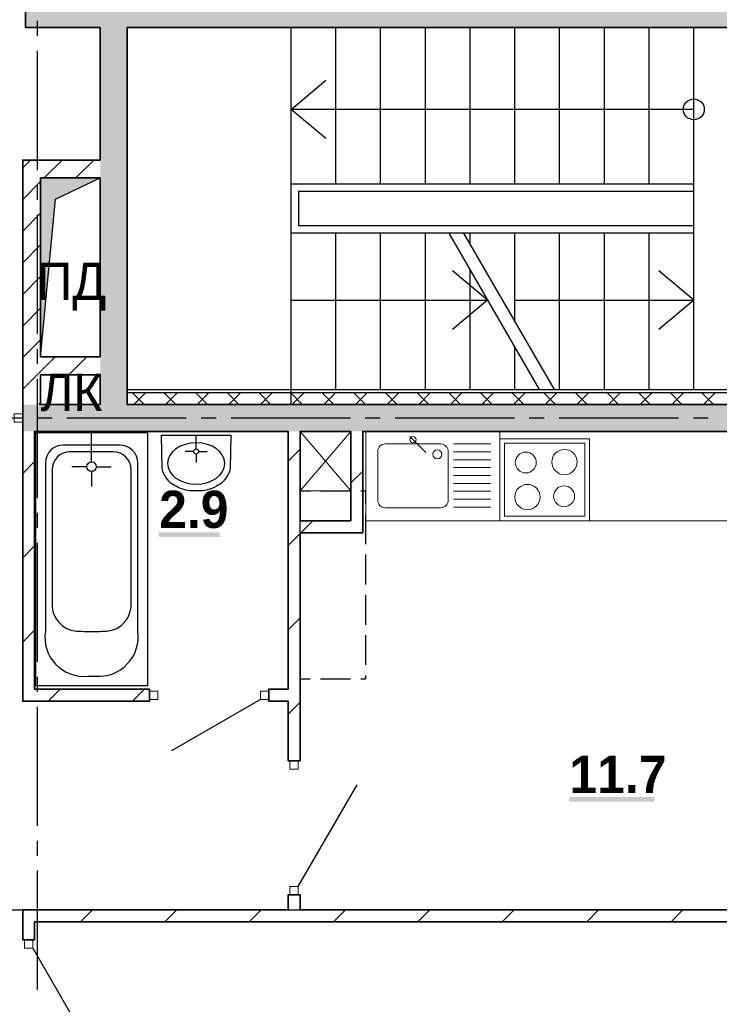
# Model space of a CAD drawing. Header units: millimetres. Extents: x 259029 to 2494469, y -731578 to -57567.
# Tile 199 of 253: x 469446 to 474136, y -563641 to -557036. Entities that reach past the tile are written whole.
import ezdxf
from ezdxf import colors
from ezdxf.entities.mleader import LeaderData, LeaderLine
from ezdxf.math import Vec2, Vec3

# ---------------------------------------------------------------- set-up
doc = ezdxf.new("R2010")
doc.units = ezdxf.units.MM
for name, color, linetype in [('PDF _Геометрия', 7, 'Continuous'), ('PDF _Сплошная заливка', 7, 'Continuous'), ('PDF _Текст', 7, 'Continuous')]:
    doc.layers.add(name, color=color, linetype=linetype)
for name, color, linetype, lineweight in [('Выноски', 20, 'Continuous', 20), ('РАЗРЕЗЫ', 10, 'Continuous', 60), ('Символы 0.20', 1, 'Continuous', 20)]:
    doc.layers.add(name, color=color, linetype=linetype, lineweight=lineweight)
doc.styles.add('PDF Century Gothic', font='GOTHIC.TTF')
doc.styles.add('PDF Century Gothic Bold', font='GOTHICB.TTF')
doc.styles.add('ГОСТ', font='GOST_Common.ttf')

# ---------------------------------------------------------------- blocks, each defined once
blk = doc.blocks.new('_None')
blk = doc.blocks.new('ааапп')
at = {"layer": 'Символы 0.20'}
ml = blk.add_multileader_mtext('Standard', dxfattribs=at)
ml.set_content('7(л.6)', color=256, style='ГОСТ')
ml.set_leader_properties(color=256, linetype='ByLayer', lineweight=-1)
ml.set_arrow_properties(name='NONE')
ml.build(insert=Vec2(0, 0))
ml.multileader.update_dxf_attribs({"text_left_attachment_type": 6, "text_right_attachment_type": 6, "dogleg_length": 0.25, "arrow_head_size": 200, "scale": 100})
ctx = ml.context
ctx.base_point, ctx.scale, ctx.char_height, ctx.arrow_head_size, ctx.landing_gap_size, ctx.plane_origin = Vec3(614110.1, -566038.8), 100, 250, 200, 25, Vec3(615324.2, -568173.2)
ctx.left_attachment, ctx.right_attachment = 6, 6
notes = []
notes.append((ctx, [(0, (1, 1, 0), (614085.1, -566038.8), (1, 0), 25, [(0, [(614013.3, -566718.2)], 0, [])])]))
ctx.mtext.insert, ctx.mtext.width, ctx.mtext.flow_direction = Vec3(614135.1, -565738.8), 792.21, 5
ml = blk.add_multileader_mtext('Standard', dxfattribs=at)
ml.set_content('9(л.9)', color=256, style='ГОСТ')
ml.set_leader_properties(color=256, linetype='ByLayer', lineweight=-1)
ml.set_arrow_properties(name='NONE')
ml.build(insert=Vec2(0, 0))
ml.multileader.update_dxf_attribs({"text_left_attachment_type": 6, "text_right_attachment_type": 6, "dogleg_length": 0.25, "arrow_head_size": 200, "scale": 100})
ctx = ml.context
ctx.base_point, ctx.scale, ctx.char_height, ctx.arrow_head_size, ctx.landing_gap_size, ctx.plane_origin = Vec3(612576, -566882.5), 100, 250, 200, 25, Vec3(613790.1, -569016.9)
ctx.left_attachment, ctx.right_attachment = 6, 6
notes.append((ctx, [(0, (1, 1, 0), (612551, -566882.5), (1, 0), 25, [(0, [(612479.2, -567561.9)], 0, [])])]))
ctx.mtext.insert, ctx.mtext.width, ctx.mtext.flow_direction = Vec3(612601, -566582.5), 792.21, 5
ml = blk.add_multileader_mtext('Standard', dxfattribs=at)
ml.set_content('9(л.9)', color=256, style='ГОСТ')
ml.set_leader_properties(color=256, linetype='ByLayer', lineweight=-1)
ml.set_arrow_properties(name='NONE')
ml.build(insert=Vec2(0, 0))
ml.multileader.update_dxf_attribs({"text_left_attachment_type": 6, "text_right_attachment_type": 6, "dogleg_length": 0.25, "arrow_head_size": 200, "scale": 100})
ctx = ml.context
ctx.base_point, ctx.scale, ctx.char_height, ctx.arrow_head_size, ctx.landing_gap_size, ctx.plane_origin = Vec3(613380, -569466.9), 100, 250, 200, 25, Vec3(611024.5, -571187.9)
ctx.left_attachment, ctx.right_attachment = 6, 6
notes.append((ctx, [(1, (1, 1, 0), (613355, -569466.9), (1, 0), 25, [(0, [(612832.1, -569802.7)], 0, [])])]))
ctx.mtext.insert, ctx.mtext.width, ctx.mtext.flow_direction = Vec3(613405, -569166.9), 792.21, 5
ml = blk.add_multileader_mtext('Standard', dxfattribs=at)
ml.set_content('по7(л.6)', color=256, style='ГОСТ')
ml.set_leader_properties(color=256, linetype='ByLayer', lineweight=-1)
ml.set_arrow_properties(name='NONE')
ml.build(insert=Vec2(0, 0))
ml.multileader.update_dxf_attribs({"text_left_attachment_type": 6, "text_right_attachment_type": 6, "dogleg_length": 0.25, "arrow_head_size": 200, "scale": 100})
ctx = ml.context
ctx.base_point, ctx.scale, ctx.char_height, ctx.arrow_head_size, ctx.landing_gap_size, ctx.plane_origin = Vec3(609782.7, -570717.4), 100, 250, 200, 25, Vec3(612513.4, -570395.2)
ctx.left_attachment, ctx.right_attachment = 6, 6
notes.append((ctx, [(1, (1, 1, 0), (610957.7, -570717.4), (-1, 0), 25, [(0, [(611147.2, -569654.4)], 0, [])])]))
ctx.mtext.insert, ctx.mtext.width, ctx.mtext.defined_height, ctx.mtext.flow_direction = Vec3(609807.7, -570417.4), 1094.387, 742.8, 5
ml = blk.add_multileader_mtext('Standard', dxfattribs=at)
ml.set_content('по 8 2(л.6)', color=256, style='ГОСТ')
ml.set_leader_properties(color=256, linetype='ByLayer', lineweight=-1)
ml.set_arrow_properties(name='NONE')
ml.build(insert=Vec2(0, 0))
ml.multileader.update_dxf_attribs({"text_left_attachment_type": 6, "text_right_attachment_type": 6, "dogleg_length": 0.25, "arrow_head_size": 200, "scale": 100})
ctx = ml.context
ctx.base_point, ctx.scale, ctx.char_height, ctx.arrow_head_size, ctx.landing_gap_size, ctx.plane_origin = Vec3(614087, -570266.1), 100, 250, 200, 25, Vec3(615301.2, -572400.6)
ctx.left_attachment, ctx.right_attachment = 6, 6
notes.append((ctx, [(0, (1, 1, 0), (614062, -570266.1), (1, 0), 25, [(0, [(613990.2, -570945.5)], 0, [])])]))
ctx.mtext.insert, ctx.mtext.width, ctx.mtext.flow_direction = Vec3(614112, -569966.1), 792.21, 5
ml = blk.add_multileader_mtext('Standard', dxfattribs=at)
ml.set_content('4(л.6)', color=256, style='ГОСТ')
ml.set_leader_properties(color=256, linetype='ByLayer', lineweight=-1)
ml.set_arrow_properties(name='NONE')
ml.build(insert=Vec2(0, 0))
ml.multileader.update_dxf_attribs({"text_left_attachment_type": 6, "text_right_attachment_type": 6, "dogleg_length": 0.25, "arrow_head_size": 200, "scale": 100})
ctx = ml.context
ctx.base_point, ctx.scale, ctx.char_height, ctx.arrow_head_size, ctx.landing_gap_size, ctx.plane_origin = Vec3(611257.3, -571855.8), 100, 250, 200, 25, Vec3(612471.5, -574008.5)
ctx.left_attachment, ctx.right_attachment = 6, 6
notes.append((ctx, [(0, (1, 1, 0), (611232.3, -571855.8), (1, 0), 25, [(0, [(611050.1, -572508.2)], 0, [])])]))
ctx.mtext.insert, ctx.mtext.width, ctx.mtext.defined_height, ctx.mtext.flow_direction = Vec3(611282.3, -571555.8), 1018.139, 759.8, 5
ml = blk.add_multileader_mtext('Standard', dxfattribs=at)
ml.set_content('2(л.6)', color=256, style='ГОСТ')
ml.set_leader_properties(color=256, linetype='ByLayer', lineweight=-1)
ml.set_arrow_properties(name='NONE')
ml.build(insert=Vec2(0, 0))
ml.multileader.update_dxf_attribs({"text_left_attachment_type": 6, "text_right_attachment_type": 6, "dogleg_length": 0.25, "arrow_head_size": 200, "scale": 100})
ctx = ml.context
ctx.base_point, ctx.scale, ctx.char_height, ctx.arrow_head_size, ctx.landing_gap_size, ctx.plane_origin = Vec3(614145.2, -573671), 100, 250, 200, 25, Vec3(615359.3, -575805.5)
ctx.left_attachment, ctx.right_attachment = 6, 6
notes.append((ctx, [(0, (1, 1, 0), (614120.2, -573671), (1, 0), 25, [(0, [(614048.4, -574350.4)], 0, [])])]))
ctx.mtext.insert, ctx.mtext.width, ctx.mtext.flow_direction = Vec3(614170.2, -573371), 792.21, 5
ml = blk.add_multileader_mtext('Standard', dxfattribs=at)
ml.set_content('4(л.6)', color=256, style='ГОСТ')
ml.set_leader_properties(color=256, linetype='ByLayer', lineweight=-1)
ml.set_arrow_properties(name='NONE')
ml.build(insert=Vec2(0, 0))
ml.multileader.update_dxf_attribs({"text_left_attachment_type": 6, "text_right_attachment_type": 6, "dogleg_length": 0.25, "arrow_head_size": 200, "scale": 100})
ctx = ml.context
ctx.base_point, ctx.scale, ctx.char_height, ctx.arrow_head_size, ctx.landing_gap_size, ctx.plane_origin = Vec3(611257.3, -575385.8), 100, 250, 200, 25, Vec3(612471.5, -577538.5)
ctx.left_attachment, ctx.right_attachment = 6, 6
notes.append((ctx, [(0, (1, 1, 0), (611232.3, -575385.8), (1, 0), 25, [(0, [(611050.1, -576038.2)], 0, [])])]))
ctx.mtext.insert, ctx.mtext.width, ctx.mtext.defined_height, ctx.mtext.flow_direction = Vec3(611282.3, -575085.8), 1018.139, 759.8, 5
ml = blk.add_multileader_mtext('Standard', dxfattribs=at)
ml.set_content('2(л.6)', color=256, style='ГОСТ')
ml.set_leader_properties(color=256, linetype='ByLayer', lineweight=-1)
ml.set_arrow_properties(name='NONE')
ml.build(insert=Vec2(0, 0))
ml.multileader.update_dxf_attribs({"text_left_attachment_type": 6, "text_right_attachment_type": 6, "dogleg_length": 0.25, "arrow_head_size": 200, "scale": 100})
ctx = ml.context
ctx.base_point, ctx.scale, ctx.char_height, ctx.arrow_head_size, ctx.landing_gap_size, ctx.plane_origin = Vec3(614118.4, -576974.3), 100, 250, 200, 25, Vec3(615332.5, -579108.8)
ctx.left_attachment, ctx.right_attachment = 6, 6
notes.append((ctx, [(0, (1, 1, 0), (614093.4, -576974.3), (1, 0), 25, [(0, [(614021.6, -577653.7)], 0, [])])]))
ctx.mtext.insert, ctx.mtext.width, ctx.mtext.flow_direction = Vec3(614143.4, -576674.3), 792.21, 5
ml = blk.add_multileader_mtext('Standard', dxfattribs=at)
ml.set_content('4(л.6)', color=256, style='ГОСТ')
ml.set_leader_properties(color=256, linetype='ByLayer', lineweight=-1)
ml.set_arrow_properties(name='NONE')
ml.build(insert=Vec2(0, 0))
ml.multileader.update_dxf_attribs({"text_left_attachment_type": 6, "text_right_attachment_type": 6, "dogleg_length": 0.25, "arrow_head_size": 200, "scale": 100})
ctx = ml.context
ctx.base_point, ctx.scale, ctx.char_height, ctx.arrow_head_size, ctx.landing_gap_size, ctx.plane_origin = Vec3(611257.3, -581853.8), 100, 250, 200, 25, Vec3(612471.5, -584006.4)
ctx.left_attachment, ctx.right_attachment = 6, 6
notes.append((ctx, [(0, (1, 1, 0), (611232.3, -581853.8), (1, 0), 25, [(0, [(611050.1, -582506.1)], 0, [])])]))
ctx.mtext.insert, ctx.mtext.width, ctx.mtext.defined_height, ctx.mtext.flow_direction = Vec3(611282.3, -581553.8), 1018.139, 759.8, 5
for ctx, leaders in notes:
    for number, flags, end, landing, length, lines in leaders:
        leader = LeaderData()
        leader.index, (leader.has_last_leader_line, leader.has_dogleg_vector, leader.attachment_direction) = number, flags
        leader.last_leader_point, leader.dogleg_vector, leader.dogleg_length = Vec3(end), Vec3(landing), length
        for number, points, colour, breaks in lines:
            line = LeaderLine()
            line.index, line.vertices, line.color, line.breaks = number, Vec3.list(points), colors.encode_raw_color(colour), breaks
            leader.lines.append(line)
        ctx.leaders.append(leader)

msp = doc.modelspace()

# ---------------------------------------------------------------- hatches: boundary and pattern name
at = {"layer": 'PDF _Сплошная заливка', "true_color": 0xf1f1f1, "transparency": 33554559}
msp.add_hatch(color=7, dxfattribs=at).paths.add_polyline_path([(477085.7, -559617.5), (469465.7, -559617.5), (469465.7, -559797.5), (471665.7, -559797.5), (471665.7, -559797.3), (471745.7, -559797.3), (471745.7, -559797.5), (477085.7, -559797.5)])

# ---------------------------------------------------------------- linework, layer by layer
at = {"layer": 'PDF _Геометрия', "lineweight": 35}
for points in [[(469485.7, -556907.7), (469485.7, -557087.7), (469985.7, -557087.7)], [(469985.7, -557087.7), (469985.7, -557977.7)], [(470165.7, -559617.7), (470165.7, -557087.7)], [(470165.7, -557087.7), (476835.7, -557087.7)], [(469985.7, -558097.7), (469985.7, -559297.7)], [(469985.7, -559417.7), (469985.7, -559617.7)], [(469465.7, -559617.7), (469465.7, -559797.7), (469465.7, -559802.7), (469465.7, -561527.7), (469465.7, -561607.7), (470315.7, -561607.7), (470315.7, -561527.7), (469545.7, -561527.7), (469545.7, -559797.7), (471245.7, -559797.7), (471245.7, -561527.7), (471115.7, -561527.7), (471115.7, -561607.7), (471245.7, -561607.7), (471245.7, -562007.7), (471325.7, -562007.7), (471325.7, -560477.7), (471665.7, -560477.7), (471745.7, -560477.7), (471745.7, -559797.7), (475065.7, -559797.7)], [(469985.7, -559617.7), (469585.7, -559617.7)], [(476835.7, -559617.7), (470165.7, -559617.7)], [(471245.7, -559997.9), (471325.7, -559917.9)], [(469465.7, -560080.8), (469545.7, -560000.8)], [(471665.7, -560143.6), (471745.7, -560063.6)], [(471331.8, -560477.5), (471411.8, -560397.5)], [(471245.7, -560563.6), (471325.7, -560483.6)], [(469465.7, -560646.5), (469545.7, -560566.5)], [(471245.7, -561129.3), (471325.7, -561049.3)], [(469465.7, -561212.2), (469545.7, -561132.2)], [(469636.1, -561607.5), (469644.8, -561598.8), (469716.1, -561527.5)], [(470201.8, -561607.5), (470239.3, -561570), (470281.8, -561527.5)], [(471245.7, -561695), (471325.7, -561615)], [(469465.7, -563207.7), (469465.7, -563007.7), (469545.7, -563007.7), (471245.7, -563007.7), (471245.7, -562907.7), (471325.7, -562907.7), (471325.7, -563007.7), (475065.7, -563007.7), (475065.7, -562187.7), (475265.7, -562187.7), (475265.7, -563637.7)], [(469853.2, -563087.5), (469933.2, -563007.5)], [(470418.9, -563087.5), (470498.9, -563007.5)], [(470984.6, -563087.5), (471064.6, -563007.5)], [(471550.3, -563087.5), (471630.3, -563007.5)], [(472115.9, -563087.5), (472195.9, -563007.5)], [(472681.6, -563087.5), (472761.6, -563007.5)], [(473247.3, -563087.5), (473327.3, -563007.5)], [(473813, -563087.5), (473893, -563007.5)], [(469545.7, -563207.7), (469545.7, -563087.7), (475065.7, -563087.7), (475065.7, -563637.7)], [(469545.7, -563207.7), (469465.7, -563207.7)]]:
    msp.add_lwpolyline(points, dxfattribs=at)
at = {"layer": 'PDF _Геометрия', "lineweight": 25}
for points in [[(469565.7, -557144.4), (469565.7, -557044.4)], [(471265.7, -559617.5), (471265.7, -557087.5)], [(471565.7, -558137.5), (471565.7, -557087.5)], [(471865.7, -558137.5), (471865.7, -557087.5)], [(472165.7, -558137.5), (472165.7, -557087.5)], [(472465.7, -558137.5), (472465.7, -557087.5)], [(472765.7, -558137.5), (472765.7, -557087.5)], [(473065.7, -558137.5), (473065.7, -557087.5)], [(473365.7, -558137.5), (473365.7, -557087.5)], [(473665.7, -558137.5), (473665.7, -557087.5)], [(473965.7, -559517.5), (473965.7, -557087.5)], [(469565.7, -558044.4), (469565.7, -557244.4)], [(471499.4, -557833.5), (471265.7, -557637.5), (471499.4, -557441.5)], [(473965.7, -557637.5), (471265.7, -557637.5)], [(469585.7, -559297.5), (469585.7, -558097.5), (469985.7, -558097.5), (469985.7, -559297.5), (469585.7, -559297.5), (469685.3, -558240), (469985.7, -558097.5)], [(469565.7, -558244.4), (469565.7, -558144.4)], [(471265.7, -558137.5), (473965.7, -558137.5)], [(473965.7, -558187.5), (471315.7, -558187.5), (471315.7, -558417.5)], [(469565.7, -559144.4), (469565.7, -558344.4)], [(471315.7, -558417.5), (473965.7, -558417.5)], [(473965.7, -558467.5), (471265.7, -558467.5)], [(471565.7, -559517.5), (471565.7, -558467.5)], [(471865.7, -559517.5), (471865.7, -558467.5)], [(472165.7, -559517.5), (472165.7, -558467.5)], [(472322.3, -558467.5), (472928.5, -559517.5)], [(472422.3, -558467.5), (473028.5, -559517.5)], [(472465.7, -558542.8), (472465.7, -558467.5)], [(472765.7, -559062.4), (472765.7, -558467.5)], [(473065.7, -559517.5), (473065.7, -558467.5)], [(473365.7, -559517.5), (473365.7, -558467.5)], [(473665.7, -559517.5), (473665.7, -558467.5)], [(471265.7, -558917.5), (472582.1, -558917.5), (472348.5, -558721.5)], [(472465.7, -559517.5), (472465.7, -558716)], [(472765.7, -558917.5), (473965.7, -558917.5), (473732.1, -558721.5)], [(472582.1, -558917.5), (472348.5, -559113.5)], [(473965.7, -558917.5), (473732.1, -559113.5)], [(469565.7, -559344.4), (469565.7, -559244.4)], [(472765.7, -559517.5), (472765.7, -559235.6)], [(469565.7, -560244.4), (469565.7, -559444.4)], [(470165.7, -559517.5), (476835.7, -559517.5)], [(470165.7, -559537.5), (476835.7, -559537.5)], [(468662.7, -559707.5), (469462.7, -559707.5)], [(469562.7, -559707.5), (469662.7, -559707.5)], [(469762.7, -559707.5), (470562.7, -559707.5)], [(470662.7, -559707.5), (470762.7, -559707.5)], [(470862.7, -559707.5), (471662.7, -559707.5)], [(471762.7, -559707.5), (471862.7, -559707.5)], [(471962.7, -559707.5), (472762.7, -559707.5)], [(472862.7, -559707.5), (472962.7, -559707.5)], [(473062.7, -559707.5), (473862.7, -559707.5)], [(473962.7, -559707.5), (474062.7, -559707.5)], [(469927.8, -560002.7), (469927.8, -559804.7)], [(470859.6, -560046), (470863.1, -559825.5), (470395.3, -559825.5)], [(470395.3, -559825.5), (470398.7, -560046)], [(470629.2, -559915.5), (470629.2, -559825.5)], [(470612, -559932.7), (470555.3, -559932.7)], [(470629.2, -559949.9), (470629.2, -560006.6)], [(470646.4, -559932.7), (470703.1, -559932.7)], [(469895.8, -560034.7), (469795.8, -560034.7)], [(469959.8, -560034.7), (470059.8, -560034.7)], [(469927.8, -560066.7), (469927.8, -560166.7)], [(471325.7, -560197.5), (471392.7, -560197.5)], [(471325.7, -560284.4), (471325.7, -560197.5)], [(471462.7, -560197.5), (471662.7, -560197.5)], [(471732.7, -560197.5), (471765.7, -560197.5)], [(471765.7, -560284.4), (471765.7, -560197.5)], [(469565.7, -560444.4), (469565.7, -560344.4)], [(471325.7, -560554.4), (471325.7, -560354.4)], [(471765.7, -560554.4), (471765.7, -560354.4)], [(469565.7, -561344.4), (469565.7, -560544.4)], [(471325.7, -560824.4), (471325.7, -560624.4)], [(471765.7, -560824.4), (471765.7, -560624.4)], [(471325.7, -561094.4), (471325.7, -560894.4)], [(471765.7, -561094.4), (471765.7, -560894.4)], [(471325.7, -561364.4), (471325.7, -561164.4)], [(471765.7, -561364.4), (471765.7, -561164.4)], [(469565.7, -561544.4), (469565.7, -561444.4)], [(471325.7, -561457.5), (471325.7, -561434.4)], [(471325.7, -561457.5), (471392.7, -561457.5)], [(471462.7, -561457.5), (471662.7, -561457.5)], [(471732.7, -561457.5), (471765.7, -561457.5), (471765.7, -561434.4)], [(471059.7, -561595.7), (470463.9, -561939.7)], [(469565.7, -562444.4), (469565.7, -561644.4)], [(471313.7, -562851.7), (471707.7, -562169.3)], [(469565.7, -562644.4), (469565.7, -562544.4)], [(469565.7, -563544.4), (469565.7, -562744.4)], [(468662.7, -563007.5), (469462.7, -563007.5)], [(469562.7, -563007.5), (469662.7, -563007.5)], [(469762.7, -563007.5), (470562.7, -563007.5)], [(470662.7, -563007.5), (470762.7, -563007.5)], [(470862.7, -563007.5), (471662.7, -563007.5)], [(471762.7, -563007.5), (471862.7, -563007.5)], [(471962.7, -563007.5), (472762.7, -563007.5)], [(472862.7, -563007.5), (472962.7, -563007.5)], [(473062.7, -563007.5), (473862.7, -563007.5)], [(473962.7, -563007.5), (474062.7, -563007.5)], [(469533.7, -563263.7), (469927.7, -563946.1)]]:
    msp.add_lwpolyline(points, dxfattribs=at)
at = {"layer": 'PDF _Геометрия', "color": 45, "lineweight": 35, "true_color": 0xaa8232}
for points in [[(469465.7, -558030.2), (469518.5, -557977.5)], [(469985.7, -557977.7), (469465.7, -557977.7), (469465.7, -558097.7)], [(469610.6, -558097.5), (469730.6, -557977.5)], [(469822.7, -558097.5), (469942.7, -557977.5)], [(469465.7, -558097.7), (469465.7, -559612.7), (469465.7, -559617.7)], [(469465.7, -558242.4), (469585.7, -558122.4)], [(469585.7, -559297.7), (469585.7, -558097.7)], [(469585.7, -558097.7), (469985.7, -558097.7)], [(469465.7, -558454.5), (469585.7, -558334.5)], [(469465.7, -558666.6), (469585.7, -558546.6)], [(469465.7, -558878.8), (469585.7, -558758.8)], [(469465.7, -559090.9), (469585.7, -558970.9)], [(469465.7, -559303), (469585.7, -559183)], [(469465.7, -559515.2), (469585.7, -559395.2), (469683.4, -559297.5)], [(469985.7, -559297.7), (469585.7, -559297.7)], [(469775.5, -559417.5), (469895.5, -559297.5)], [(469585.7, -559617.7), (469585.7, -559417.7)], [(469585.7, -559417.7), (469985.7, -559417.7)], [(469575.5, -559617.5), (469585.7, -559607.3)]]:
    msp.add_lwpolyline(points, dxfattribs=at)
at = {"layer": 'PDF _Геометрия', "lineweight": 13}
for points in [[(470279.7, -559617.5), (470199.7, -559537.5)], [(470211.9, -559617.5), (470291.9, -559537.5)], [(470491.8, -559617.5), (470411.8, -559537.5)], [(470424.1, -559617.5), (470504.1, -559537.5)], [(470704, -559617.5), (470624, -559537.5)], [(470636.2, -559617.5), (470716.2, -559537.5)], [(470916.1, -559617.5), (470836.1, -559537.5)], [(470848.3, -559617.5), (470928.3, -559537.5)], [(471128.2, -559617.5), (471048.2, -559537.5)], [(471060.5, -559617.5), (471140.5, -559537.5)], [(471340.4, -559617.5), (471260.4, -559537.5)], [(471272.6, -559617.5), (471352.6, -559537.5)], [(471552.5, -559617.5), (471472.5, -559537.5)], [(471484.7, -559617.5), (471564.7, -559537.5)], [(471764.6, -559617.5), (471684.6, -559537.5)], [(471696.9, -559617.5), (471776.9, -559537.5)], [(471976.8, -559617.5), (471896.8, -559537.5)], [(471909, -559617.5), (471989, -559537.5)], [(472188.9, -559617.5), (472108.9, -559537.5)], [(472121.1, -559617.5), (472201.1, -559537.5)], [(472401, -559617.5), (472321, -559537.5)], [(472333.3, -559617.5), (472413.3, -559537.5)], [(472613.2, -559617.5), (472533.2, -559537.5)], [(472545.4, -559617.5), (472625.4, -559537.5)], [(472825.3, -559617.5), (472745.3, -559537.5)], [(472757.5, -559617.5), (472837.5, -559537.5)], [(473037.4, -559617.5), (472957.4, -559537.5)], [(472969.6, -559617.5), (473049.6, -559537.5)], [(473249.6, -559617.5), (473169.6, -559537.5)], [(473181.8, -559617.5), (473261.8, -559537.5)], [(473461.7, -559617.5), (473381.7, -559537.5)], [(473393.9, -559617.5), (473473.9, -559537.5)], [(473673.8, -559617.5), (473593.8, -559537.5)], [(473606, -559617.5), (473686, -559537.5)], [(473886, -559617.5), (473806, -559537.5)], [(473818.2, -559617.5), (473898.2, -559537.5)], [(474098.1, -559617.5), (474018.1, -559537.5)], [(474030.3, -559617.5), (474110.3, -559537.5)], [(472061.4, -559832.9), (472168.4, -559940)], [(472353.3, -559882.1), (472605.7, -559882.1)], [(472665.7, -559847.5), (472665.7, -560397.5)], [(472665.7, -559847.5), (473265.7, -559847.5), (473265.7, -560397.5), (472665.7, -560397.5)], [(472353.3, -559935), (472605.7, -559935)], [(472353.3, -559988), (472605.7, -559988)], [(472353.3, -560040.9), (472605.7, -560040.9)], [(472353.3, -560093.9), (472605.7, -560093.9)], [(472353.3, -560146.8), (472605.7, -560146.8)], [(472353.3, -560199.8), (472605.7, -560199.8)], [(472353.3, -560252.7), (472605.7, -560252.7)], [(472353.3, -560305.7), (472605.7, -560305.7)], [(471765.7, -560397.5), (475065.7, -560397.5)]]:
    msp.add_lwpolyline(points, dxfattribs=at)
for points in [[(469409.7, -559679.7), (469465.7, -559679.7), (469465.7, -559735.7), (469409.7, -559735.7)], [(472665.7, -559797.5), (471765.7, -559797.5), (471765.7, -560397.5), (472665.7, -560397.5)], [(473235.7, -559877.5), (473235.7, -560367.5), (472695.7, -560367.5), (472695.7, -559877.5)], [(470371.7, -561595.7), (470315.7, -561595.7), (470315.7, -561539.7), (470371.7, -561539.7)], [(471115.7, -561595.7), (471059.7, -561595.7), (471059.7, -561539.7), (471115.7, -561539.7)], [(471313.7, -562063.7), (471313.7, -562007.7), (471257.7, -562007.7), (471257.7, -562063.7)], [(471313.7, -562907.7), (471313.7, -562851.7), (471257.7, -562851.7), (471257.7, -562907.7)], [(469533.7, -563263.7), (469533.7, -563207.7), (469477.7, -563207.7), (469477.7, -563263.7)]]:
    msp.add_lwpolyline(points, close=True, dxfattribs=at)
at = {"layer": 'PDF _Геометрия', "lineweight": 25}
msp.add_lwpolyline([(469552.8, -561504.7), (469552.8, -559804.7), (470302.8, -559804.7), (470302.8, -561504.7)], close=True, dxfattribs=at)
at = {"layer": 'PDF _Геометрия', "lineweight": 18}
msp.add_lwpolyline([(471325.7, -560197.5), (471325.7, -559797.5), (471665.7, -559797.5), (471665.7, -560197.5)], close=True, dxfattribs=at)
for points in [[(471325.7, -559797.5), (471665.7, -560197.5)], [(471665.7, -559797.5), (471325.7, -560197.5)]]:
    msp.add_lwpolyline(points, dxfattribs=at)
at = {"layer": 'PDF _Геометрия', "lineweight": 35}
msp.add_lwpolyline([(471325.7, -560397.7), (471325.7, -559797.7), (471665.7, -559797.7), (471665.7, -560397.7)], close=True, dxfattribs=at)
at = {"layer": 'PDF _Геометрия', "lineweight": 25}
for points in [[(470237.8, -561139.7), (470237.8, -560009.7, 0.414211), (470117.8, -559889.7), (469737.8, -559889.7, 0.414211), (469617.8, -560009.7), (469617.8, -561139.7, 0.491279), (469902.8, -561439.7), (469952.8, -561439.7, 0.479934)], [(470072.8, -559934.7), (469782.8, -559934.7, 0.414211), (469662.8, -560054.7), (469662.8, -560979.7, 0.408205), (469862.2, -561138.9), (469875.8, -561139.4), (469889.3, -561139.6), (469902.8, -561139.7), (469952.8, -561139.7), (469966.3, -561139.6), (469979.8, -561139.4), (469993.4, -561138.9, 0.408196), (470192.8, -560979.7), (470192.8, -560054.7, 0.414211)]]:
    msp.add_lwpolyline(points, format="xyb", close=True, dxfattribs=at)
at = {"layer": 'PDF _Геометрия', "lineweight": 13}
msp.add_lwpolyline([(472268.6, -560309.6), (471896.5, -560309.6, -0.414208), (471846.5, -560259.6), (471846.5, -559932.1, -0.414208), (471896.5, -559882.1), (472268.6, -559882.1, -0.414208), (472318.6, -559932.1), (472318.6, -560259.6, -0.414208)], format="xyb", close=True, dxfattribs=at)
at = {"layer": 'PDF _Геометрия', "lineweight": 25}
msp.add_lwpolyline([(470778.1, -560157, -0.139091), (470655.4, -560196.6), (470603, -560196.6, -0.139091), (470480.2, -560157)], format="xyb", dxfattribs=at)
for centre, radius in [((473965.7, -557637.5), 70), ((470629.2, -559932.7), 17.2), ((469927.8, -560034.7), 32)]:
    msp.add_circle(centre, radius, dxfattribs=at)
at = {"layer": 'PDF _Геометрия', "lineweight": 13}
for centre, radius in [((472082.2, -559853.7), 20.7), ((472245.8, -559951.3), 30.1), ((472838.9, -560006.6), 70.1), ((473098.3, -560003.5), 84.8), ((472850, -560238.1), 84.8), ((473095.9, -560232.8), 70.1)]:
    msp.add_circle(centre, radius, dxfattribs=at)
at = {"layer": 'PDF _Геометрия', "lineweight": 25}
for points in [[(470629.2, -559874), (470523, -559874), (470437, -559936.2), (470437, -560013)], [(470821.4, -560013), (470821.4, -559936.2), (470735.3, -559874), (470629.2, -559874)], [(470437, -560013), (470437, -560089.8), (470523, -560152), (470629.2, -560152)], [(470629.2, -560152), (470735.3, -560152), (470821.4, -560089.8), (470821.4, -560013)], [(470398.7, -560046), (470409.8, -560094.6), (470439.6, -560135.3), (470480.2, -560157)], [(470778.1, -560157), (470818.8, -560135.3), (470848.6, -560094.6), (470859.6, -560046)]]:
    msp.add_open_spline(points, degree=3, dxfattribs=at)
at = {"layer": 'PDF _Сплошная заливка', "color": 7, "lineweight": 35, "true_color": 0xf1f1f1, "transparency": 33554559}
for points in [[(477085.7, -556907.5), (469485.7, -556907.5), (477085.7, -557087.5), (469485.7, -557087.5)], [(469985.7, -557087.5), (469985.7, -559617.5), (470165.7, -557087.5), (470165.7, -559617.5)]]:
    msp.add_solid(points, dxfattribs=at)
at = {"layer": 'PDF _Сплошная заливка', "color": 251, "lineweight": 35, "true_color": 0x6c6c6c, "transparency": 33554559}
msp.add_solid([(469585.7, -558097.5), (469585.7, -559297.5), (469985.7, -558097.5), (469685.3, -558240)], dxfattribs=at)
at = {"layer": 'PDF _Сплошная заливка', "lineweight": 25, "transparency": 33554559}
for points in [[(470380.6, -560506.6), (470786.6, -560506.6), (470380.6, -560475.3), (470786.6, -560475.3)], [(473131.3, -562281.4), (473699.8, -562281.4), (473131.3, -562250.1), (473699.8, -562250.1)]]:
    msp.add_solid(points, dxfattribs=at)

# ---------------------------------------------------------------- texts
at = {"layer": 'PDF _Текст', "char_height": 250, "attachment_point": 7}
for s, insert, style in [('ПД', (469558.3, -558988.9), 'PDF Century Gothic'), ('ЛК', (469586.1, -559663.7), 'PDF Century Gothic'), ('2.9', (470380.6, -560449.3), 'PDF Century Gothic Bold'), ('11.7', (473131.3, -562224.1), 'PDF Century Gothic Bold')]:
    msp.add_mtext(s, dxfattribs=dict(at, insert=insert, style=style))

# ---------------------------------------------------------------- next in the draw order: block references
at = {"layer": 'РАЗРЕЗЫ', "color": 2, "lineweight": -2, "rotation": 45.00000000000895}
msp.add_blockref('ааапп', (-370061.8, -617495.3), dxfattribs=at)

# ---------------------------------------------------------------- next in the draw order: texts
at = {"layer": 'Выноски'}
note = msp.add_mtext_static_columns([''] * 2, width=19641.405, gutter_width=8167.2, height=0, dxfattribs=dict(at, insert=(385740.7, -548768.3), char_height=250, attachment_point=1, style='ГОСТ'))
for column, words in zip([note] + note.columns.linked_columns, ['\\pi10527.89954; \\P\\pi570.45,l346.2,t2000;1.^IОбщие указания см. лист 1. {\\H1.46663x; }\\P2.^IМонтажные узлы 1;2;3;4;6;7;8 см. лист{\\C0; 7.\\H1.45562x; \\H0.68699x;\\P}3.^IСварку производить согласно СП70.1330.2011 электродами Э42 ГОСТ 9467-75*.{\\H1.45929x; }\\P4.^IВсе металлические конструкции окрасить эмалью ПФ-1189 по ГОСТ 6465-79 в два слоя. Эмаль наносить на {\\H1.45807x; }\\P\\pi0,t346.2;грунтовку ГФ-021 по ГОСТ 25129-82 (первый слой - на заводе-изготовителе, второй слой - на монтаже).{\\H1.65848x; }\\P\\pi570.45,t2000;5.^IОгнезащиту металлических косоуров см.л. 9.{\\H1.19167x; }\\P6.^IДлину швов принимать по длине сопряжения свариваемых элементов. все катеты сварных швов принимать {\\H1.54728x; }\\P\\pi0,t346.2;высотой 6 мм, кроме оговоренных.{\\H1.42874x; }\\P\\pi570.45,t2000;7.^IМонтаж стальных конструкций производить в соответствии с указаниями СП 70.1333.0.2012"Несущие и {\\H1.46825x; }\\P\\pi0,t346.2;ограждающие конструкции".{\\H1.45508x; }\\P\\pi570.45,t2000;8.^IЖелезобетонные изделия монтировать на цем-песчаном растворе М100 толщ. 10мм.{\\H1.46099x; }\\P{\\C0;9.^IНа разрезах 1-1;2-2 отметки чистого пола.\\H1.45599x; \\H0.68682x;\\P\\pi10570.70257,l0,tz;\\H1.82587x; \\H0.54768x;\\P\\H1.55804x; \\H0.64183x;\\P\\H1.64732x; \\H0.60705x;\\P\\pi812.5,l41.6675;\\H1.23836x; \\H0.80752x;\\P}', '']):
    column.text = words

doc.saveas('drawing.dxf')
